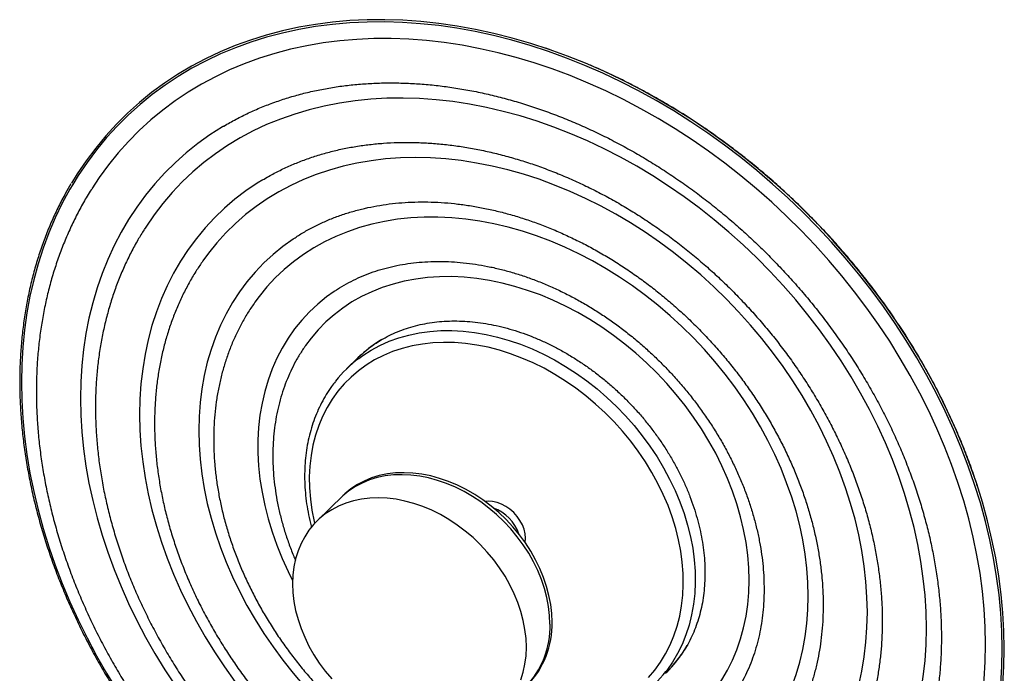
# Paper-space layout '_Trimétrica' of a CAD drawing. Header units: millimetres. Extents: x -506 to -59, y -757 to -307.
# Tile 2 of 2: x -506 to -59, y -604 to -307. Entities that reach past the tile are written whole.
import ezdxf

# ---------------------------------------------------------------- set-up
doc = ezdxf.new("R2010")
doc.units = ezdxf.units.MM

psp = doc.layouts.new('_Trimétrica')

# ---------------------------------------------------------------- linework, layer by layer
at = {"color": 7, "linetype": 'Continuous', "lineweight": 25}
for p, q in [((-264.79, -321.14), (-267.24, -320.28)), ((-352.55, -460.8), (-357.69, -465.82)), ((-359.38, -523.36), (-371.05, -534.75))]:
    psp.add_line(p, q, dxfattribs=at)
at = {"color": 7, "linetype": 'Continuous', "lineweight": 25, "flags": 128}
for points in [[(-59.09, -592.84), (-59.24, -584.7), (-59.71, -576.49), (-60.49, -568.21), (-61.58, -559.89), (-62.98, -551.53), (-64.69, -543.14), (-66.7, -534.74), (-69.01, -526.33), (-71.62, -517.93), (-74.53, -509.55), (-77.72, -501.2), (-81.21, -492.89), (-84.97, -484.64), (-89.01, -476.46), (-93.32, -468.35), (-97.9, -460.33), (-102.73, -452.42), (-107.82, -444.61), (-113.15, -436.93), (-118.71, -429.38), (-124.51, -421.97), (-130.53, -414.72), (-136.76, -407.63), (-143.19, -400.72), (-149.82, -393.99), (-156.63, -387.45), (-163.62, -381.12), (-170.77, -375), (-178.08, -369.09), (-185.54, -363.42), (-193.13, -357.98), (-200.85, -352.78), (-208.68, -347.84), (-216.62, -343.15), (-224.64, -338.73), (-232.75, -334.58), (-240.93, -330.7), (-249.17, -327.1), (-257.45, -323.8), (-265.77, -320.78), (-274.11, -318.06), (-282.46, -315.64), (-290.81, -313.52), (-299.15, -311.71), (-307.47, -310.2), (-315.75, -309.01), (-323.99, -308.13), (-332.16, -307.56), (-340.27, -307.3), (-348.3, -307.36), (-356.23, -307.74), (-364.06, -308.42), (-371.78, -309.43), (-379.38, -310.74), (-386.83, -312.36), (-394.14, -314.29), (-401.3, -316.52), (-408.29, -319.06), (-415.1, -321.89), (-421.73, -325.02), (-428.16, -328.44), (-434.39, -332.14), (-440.41, -336.12), (-446.2, -340.38), (-451.77, -344.9), (-457.1, -349.69), (-462.18, -354.73), (-467.02, -360.02), (-471.59, -365.55), (-475.9, -371.31), (-479.94, -377.3), (-482.55, -381.53)], [(-60.08, -592.87), (-60.24, -584.76), (-60.71, -576.58), (-61.48, -568.33), (-62.57, -560.04), (-63.96, -551.7), (-65.67, -543.34), (-67.67, -534.97), (-69.97, -526.59), (-72.58, -518.21), (-75.47, -509.86), (-78.66, -501.54), (-82.13, -493.26), (-85.88, -485.04), (-89.91, -476.88), (-94.21, -468.81), (-98.77, -460.82), (-103.58, -452.93), (-108.65, -445.15), (-113.96, -437.49), (-119.51, -429.97), (-125.29, -422.58), (-131.28, -415.36), (-137.49, -408.29), (-143.9, -401.4), (-150.51, -394.7), (-157.3, -388.18), (-164.26, -381.87), (-171.39, -375.77), (-178.68, -369.88), (-186.11, -364.23), (-193.68, -358.8), (-201.37, -353.63), (-209.18, -348.7), (-217.09, -344.03), (-225.09, -339.62), (-233.17, -335.48), (-241.32, -331.62), (-249.52, -328.03), (-257.78, -324.74), (-266.07, -321.73), (-274.38, -319.02), (-282.7, -316.61), (-291.03, -314.5), (-299.34, -312.69), (-307.63, -311.19), (-315.88, -310), (-324.09, -309.12), (-332.24, -308.55), (-340.32, -308.3), (-348.32, -308.36), (-356.23, -308.73), (-364.04, -309.42), (-371.73, -310.41), (-379.29, -311.72), (-386.73, -313.34), (-394.01, -315.26), (-401.14, -317.49), (-408.11, -320.02), (-414.9, -322.84), (-421.5, -325.96), (-427.92, -329.36), (-434.12, -333.05), (-440.12, -337.02), (-445.9, -341.26), (-451.44, -345.77), (-456.75, -350.54), (-461.82, -355.56), (-466.64, -360.84), (-471.2, -366.35), (-475.5, -372.09), (-479.53, -378.06), (-481.99, -382.05)], [(-67.6, -590.83), (-67.76, -582.85), (-68.22, -574.8), (-69, -566.68), (-70.09, -558.52), (-71.49, -550.32), (-73.19, -542.09), (-75.2, -533.85), (-77.51, -525.6), (-80.11, -517.37), (-83.01, -509.16), (-86.2, -500.98), (-89.67, -492.85), (-93.42, -484.77), (-97.45, -476.76), (-101.75, -468.84), (-106.31, -461), (-111.12, -453.27), (-116.18, -445.66), (-121.49, -438.17), (-127.03, -430.81), (-132.79, -423.61), (-138.77, -416.56), (-144.96, -409.68), (-151.35, -402.97), (-157.93, -396.46), (-164.69, -390.14), (-171.63, -384.03), (-178.72, -378.13), (-185.96, -372.46), (-193.35, -367.02), (-200.86, -361.82), (-208.49, -356.86), (-216.23, -352.16), (-224.07, -347.72), (-231.99, -343.55), (-239.99, -339.65), (-248.04, -336.04), (-256.15, -332.7), (-264.3, -329.66), (-272.47, -326.91), (-280.66, -324.46), (-288.85, -322.31), (-297.03, -320.46), (-305.19, -318.92), (-313.32, -317.7), (-321.4, -316.78), (-329.43, -316.17), (-337.39, -315.88), (-345.27, -315.9), (-353.06, -316.24), (-360.74, -316.89), (-368.32, -317.85), (-375.77, -319.12), (-383.08, -320.7), (-390.25, -322.59), (-397.27, -324.79), (-404.12, -327.28), (-410.79, -330.07), (-417.27, -333.16), (-423.57, -336.53), (-429.65, -340.19), (-435.53, -344.12), (-441.18, -348.33), (-446.6, -352.81), (-451.79, -357.54), (-456.72, -362.53), (-461.41, -367.77), (-465.84, -373.24), (-470, -378.95), (-473.33, -383.99)], [(-94.44, -583.53), (-94.59, -576.05), (-95.06, -568.49), (-95.85, -560.87), (-96.94, -553.21), (-98.34, -545.51), (-100.05, -537.79), (-102.06, -530.06), (-104.38, -522.33), (-106.99, -514.62), (-109.89, -506.94), (-113.08, -499.3), (-116.55, -491.71), (-120.3, -484.2), (-124.32, -476.76), (-128.61, -469.42), (-133.15, -462.18), (-137.94, -455.06), (-142.97, -448.07), (-148.23, -441.22), (-153.71, -434.51), (-159.42, -427.98), (-165.32, -421.61), (-171.42, -415.43), (-177.71, -409.45), (-184.17, -403.67), (-190.8, -398.1), (-197.57, -392.76), (-204.49, -387.65), (-211.55, -382.78), (-218.71, -378.16), (-225.99, -373.79), (-233.36, -369.69), (-240.81, -365.86), (-248.33, -362.31), (-255.91, -359.04), (-263.53, -356.06), (-271.19, -353.37), (-278.86, -350.98), (-286.54, -348.9), (-294.22, -347.11), (-301.87, -345.64), (-309.5, -344.48), (-317.08, -343.63), (-324.6, -343.09), (-332.05, -342.87), (-339.42, -342.96), (-346.69, -343.37), (-353.86, -344.1), (-360.91, -345.14), (-367.83, -346.48), (-374.61, -348.14), (-381.24, -350.11), (-387.7, -352.38), (-393.98, -354.94), (-400.09, -357.81), (-405.99, -360.96), (-411.69, -364.4), (-417.18, -368.12), (-422.44, -372.11), (-427.47, -376.37), (-432.26, -380.89), (-436.8, -385.66), (-441.08, -390.67), (-445.1, -395.93), (-448.85, -401.4), (-449.53, -402.46)], [(-413.6, -355.68), (-414.09, -355.98), (-419.76, -359.62), (-425.21, -363.52), (-430.44, -367.7), (-435.43, -372.13), (-440.18, -376.82), (-444.68, -381.75), (-448.92, -386.92), (-452.9, -392.33), (-456.62, -397.95), (-460.05, -403.79), (-463.21, -409.82), (-466.08, -416.06), (-468.66, -422.47), (-470.95, -429.06), (-472.94, -435.82), (-474.63, -442.72), (-476.02, -449.77), (-477.1, -456.95), (-477.87, -464.25), (-478.33, -471.66), (-478.49, -479.16), (-478.33, -486.74), (-477.87, -494.4), (-477.1, -502.12), (-476.02, -509.89), (-474.63, -517.69), (-472.94, -525.51), (-470.95, -533.35), (-468.66, -541.18), (-466.08, -549), (-463.21, -556.8), (-460.05, -564.55), (-456.62, -572.25), (-452.9, -579.9), (-448.92, -587.46), (-444.68, -594.94), (-440.18, -602.32), (-435.43, -609.59)], [(-121.27, -576.24), (-121.43, -569.33), (-121.9, -562.34), (-122.67, -555.3), (-123.76, -548.21), (-125.15, -541.09), (-126.85, -533.95), (-128.85, -526.82), (-131.14, -519.69), (-133.73, -512.58), (-136.61, -505.52), (-139.76, -498.51), (-143.2, -491.56), (-146.9, -484.69), (-150.86, -477.91), (-155.08, -471.24), (-159.55, -464.69), (-164.25, -458.26), (-169.18, -451.98), (-174.33, -445.86), (-179.69, -439.9), (-185.25, -434.12), (-191, -428.53), (-196.92, -423.14), (-203.01, -417.96), (-209.26, -413), (-215.64, -408.27), (-222.16, -403.79), (-228.79, -399.55), (-235.52, -395.56), (-242.35, -391.84), (-249.26, -388.4), (-256.22, -385.23), (-263.25, -382.34), (-270.3, -379.74), (-277.38, -377.44), (-284.48, -375.44), (-291.57, -373.74), (-298.64, -372.34), (-305.68, -371.26), (-312.67, -370.49), (-319.61, -370.02), (-326.48, -369.88), (-333.26, -370.04), (-339.95, -370.52), (-346.52, -371.31), (-352.97, -372.41), (-359.29, -373.82), (-365.46, -375.54), (-371.47, -377.56), (-377.3, -379.88), (-382.96, -382.49), (-388.42, -385.39), (-393.68, -388.58), (-398.72, -392.04), (-403.54, -395.78), (-408.12, -399.78), (-412.47, -404.03), (-416.56, -408.53), (-420.39, -413.27), (-422.93, -416.74)], [(-395.66, -379.91), (-398.25, -381.5), (-403.45, -385.02), (-408.42, -388.81), (-413.16, -392.87), (-417.66, -397.18), (-421.9, -401.74), (-425.89, -406.55), (-429.62, -411.59), (-433.07, -416.85), (-436.25, -422.33), (-439.14, -428.01), (-441.74, -433.88), (-444.04, -439.93), (-446.05, -446.16), (-447.76, -452.55), (-449.16, -459.08), (-450.25, -465.75), (-451.03, -472.54), (-451.5, -479.45), (-451.65, -486.45), (-451.5, -493.54), (-451.03, -500.7), (-450.25, -507.91), (-449.16, -515.18), (-447.76, -522.47), (-446.05, -529.79), (-444.04, -537.1), (-441.74, -544.41), (-439.14, -551.7), (-436.25, -558.95), (-433.07, -566.15), (-429.62, -573.29), (-425.89, -580.35), (-421.9, -587.33), (-417.66, -594.2), (-413.16, -600.96), (-408.42, -607.59)], [(-148.11, -568.95), (-148.26, -562.65), (-148.73, -556.29), (-149.5, -549.86), (-150.58, -543.4), (-151.96, -536.92), (-153.64, -530.42), (-155.62, -523.93), (-157.9, -517.45), (-160.45, -511.01), (-163.3, -504.62), (-166.41, -498.3), (-169.79, -492.05), (-173.44, -485.9), (-177.33, -479.85), (-181.47, -473.92), (-185.83, -468.13), (-190.43, -462.48), (-195.23, -457), (-200.23, -451.69), (-205.43, -446.56), (-210.8, -441.63), (-216.34, -436.91), (-222.03, -432.41), (-227.86, -428.14), (-233.82, -424.11), (-239.89, -420.33), (-246.05, -416.81), (-252.3, -413.55), (-258.63, -410.57), (-265, -407.86), (-271.42, -405.45), (-277.86, -403.32), (-284.32, -401.49), (-290.77, -399.96), (-297.2, -398.74), (-303.6, -397.82), (-309.95, -397.22), (-316.24, -396.92), (-322.45, -396.93), (-328.57, -397.26), (-334.58, -397.9), (-340.48, -398.85), (-346.24, -400.1), (-351.86, -401.66), (-357.31, -403.52), (-362.6, -405.67), (-367.7, -408.12), (-372.61, -410.85), (-377.3, -413.86), (-381.79, -417.15), (-386.04, -420.7), (-390.06, -424.51), (-393.82, -428.56), (-397.34, -432.85), (-399.33, -435.56)], [(-381.59, -406.57), (-382.01, -406.85), (-386.66, -410.21), (-391.09, -413.83), (-395.28, -417.71), (-399.22, -421.85), (-402.91, -426.22), (-406.33, -430.84), (-409.48, -435.67), (-412.35, -440.72), (-414.93, -445.97), (-417.23, -451.41), (-419.23, -457.02), (-420.93, -462.8), (-422.32, -468.74), (-423.41, -474.81), (-424.19, -481.02), (-424.66, -487.33), (-424.82, -493.74), (-424.66, -500.24), (-424.19, -506.81), (-423.41, -513.44), (-422.32, -520.1), (-420.93, -526.8), (-419.23, -533.5), (-417.23, -540.21), (-414.93, -546.89), (-412.35, -553.55), (-409.48, -560.16), (-406.33, -566.7), (-402.91, -573.17), (-399.22, -579.55), (-395.28, -585.83), (-391.09, -591.99), (-386.66, -598.02), (-382.01, -603.91), (-377.13, -609.63)], [(-174.94, -561.65), (-175.1, -556.01), (-175.56, -550.29), (-176.34, -544.52), (-177.42, -538.72), (-178.81, -532.9), (-180.49, -527.07), (-182.47, -521.27), (-184.74, -515.49), (-187.29, -509.76), (-190.11, -504.1), (-193.21, -498.52), (-196.56, -493.04), (-200.15, -487.67), (-203.99, -482.43), (-208.06, -477.33), (-212.33, -472.4), (-216.82, -467.63), (-221.49, -463.05), (-226.34, -458.67), (-231.35, -454.51), (-236.51, -450.57), (-241.8, -446.86), (-247.21, -443.4), (-252.72, -440.2), (-258.32, -437.26), (-263.99, -434.6), (-269.71, -432.22), (-275.48, -430.13), (-281.26, -428.33), (-287.04, -426.83), (-292.82, -425.64), (-298.56, -424.76), (-304.26, -424.18), (-309.89, -423.92), (-315.45, -423.97), (-320.92, -424.33), (-326.27, -425), (-331.5, -425.99), (-336.58, -427.28), (-341.52, -428.87), (-346.28, -430.76), (-350.86, -432.95), (-355.24, -435.42), (-359.41, -438.17), (-363.36, -441.19), (-367.08, -444.47), (-370.56, -448.01), (-373.78, -451.8), (-376.28, -455.14)], [(-363.39, -430.64), (-366.82, -433.11), (-370.8, -436.36), (-374.54, -439.88), (-378.03, -443.64), (-381.27, -447.64), (-384.24, -451.87), (-386.93, -456.31), (-389.35, -460.96), (-391.48, -465.81), (-393.31, -470.83), (-394.85, -476.02), (-396.08, -481.36), (-397.01, -486.84), (-397.63, -492.44), (-397.94, -498.15), (-397.94, -503.95), (-397.63, -509.83), (-397.01, -515.76), (-396.08, -521.75), (-394.85, -527.76), (-393.31, -533.78), (-391.48, -539.8), (-389.35, -545.8), (-386.93, -551.77), (-384.24, -557.68), (-382.18, -561.79)], [(-265.34, -581.63), (-265.49, -577.65), (-265.96, -573.61), (-266.73, -569.54), (-267.81, -565.44), (-269.19, -561.36), (-270.85, -557.32), (-272.79, -553.33), (-275, -549.42), (-277.46, -545.62), (-280.17, -541.94), (-283.1, -538.41), (-286.23, -535.05), (-289.56, -531.88), (-293.05, -528.92), (-296.7, -526.18), (-300.47, -523.68), (-304.34, -521.44), (-308.3, -519.47), (-312.32, -517.77), (-316.37, -516.37), (-320.44, -515.27), (-324.49, -514.47), (-328.51, -513.98), (-332.46, -513.8), (-336.34, -513.93), (-340.11, -514.38), (-343.75, -515.14), (-347.25, -516.2), (-350.57, -517.57), (-353.71, -519.22), (-356.64, -521.16), (-359.34, -523.36), (-360.31, -524.27)], [(-265.34, -581.63), (-265.49, -577.65), (-265.96, -573.61), (-266.73, -569.54), (-267.81, -565.44), (-269.19, -561.36), (-270.85, -557.32), (-272.79, -553.33), (-275, -549.42), (-277.46, -545.62), (-280.17, -541.94), (-283.1, -538.41), (-286.23, -535.05), (-289.56, -531.88), (-293.05, -528.92), (-296.7, -526.18), (-300.47, -523.68), (-304.34, -521.44), (-308.3, -519.47), (-312.32, -517.77), (-316.37, -516.37), (-320.44, -515.27), (-324.49, -514.47), (-328.51, -513.98), (-332.46, -513.8), (-336.34, -513.93), (-340.11, -514.38), (-343.75, -515.14), (-347.25, -516.2), (-350.57, -517.57), (-353.71, -519.22), (-356.64, -521.16), (-359.34, -523.36), (-360.31, -524.27)], [(-264.41, -580.72), (-264.56, -576.74), (-265.03, -572.7), (-265.8, -568.62), (-266.88, -564.53), (-268.25, -560.45), (-269.91, -556.4), (-271.86, -552.42), (-274.07, -548.51), (-276.53, -544.71), (-279.24, -541.03), (-282.16, -537.5), (-285.3, -534.14), (-288.63, -530.97), (-292.12, -528.01), (-295.76, -525.27), (-299.53, -522.77), (-303.41, -520.53), (-307.37, -518.56), (-311.38, -516.86), (-315.44, -515.46), (-319.5, -514.36), (-323.56, -513.56), (-327.57, -513.07), (-331.53, -512.89), (-335.41, -513.02), (-339.18, -513.47), (-342.82, -514.23), (-346.31, -515.29), (-349.64, -516.66), (-352.78, -518.31), (-355.7, -520.25), (-358.41, -522.45), (-359.38, -523.36)], [(-276.07, -592.11), (-276.23, -588.13), (-276.69, -584.09), (-277.47, -580.01), (-278.55, -575.92), (-279.92, -571.84), (-281.58, -567.79), (-283.52, -563.8), (-285.73, -559.9), (-288.2, -556.09), (-290.9, -552.42), (-293.83, -548.89), (-296.97, -545.53), (-300.29, -542.36), (-303.79, -539.4), (-307.43, -536.66), (-311.2, -534.16), (-315.08, -531.92), (-319.03, -529.94), (-323.05, -528.25), (-327.1, -526.85), (-331.17, -525.74), (-335.22, -524.94), (-339.24, -524.45), (-343.2, -524.28), (-347.07, -524.41), (-350.84, -524.86), (-354.49, -525.62), (-357.98, -526.68), (-361.31, -528.04), (-364.44, -529.7), (-367.37, -531.63), (-370.08, -533.84), (-372.54, -536.3), (-374.75, -539.01), (-376.69, -541.94), (-378.36, -545.09), (-379.73, -548.42), (-380.81, -551.93), (-381.58, -555.58), (-382.05, -559.37), (-382.2, -563.27), (-382.05, -567.25), (-381.58, -571.29), (-380.81, -575.36), (-379.73, -579.46), (-378.36, -583.54), (-376.69, -587.58), (-374.75, -591.57), (-372.54, -595.48), (-370.08, -599.28), (-367.37, -602.96), (-364.44, -606.49)], [(-276.44, -542.63), (-276.62, -540.62), (-277.11, -538.58), (-277.89, -536.55), (-278.96, -534.58), (-280.27, -532.73), (-281.8, -531.02), (-283.52, -529.5), (-285.39, -528.22), (-287.35, -527.19), (-289.37, -526.44), (-291.4, -525.99), (-293.39, -525.85), (-294.82, -525.95)], [(-276.58, -544.64), (-276.57, -544.56), (-276.44, -542.63)], [(-207.86, -627.85), (-203.99, -625.09), (-200.15, -621.94), (-196.56, -618.52), (-193.21, -614.86), (-190.11, -610.96), (-187.29, -606.84), (-184.74, -602.49), (-182.47, -597.95), (-180.49, -593.22), (-178.81, -588.31), (-177.42, -583.24), (-176.34, -578.03), (-175.56, -572.68), (-175.1, -567.22), (-174.94, -561.65)], [(-189.43, -651.76), (-185.83, -649.26), (-181.47, -645.84), (-177.33, -642.16), (-173.44, -638.23), (-169.79, -634.06), (-166.41, -629.65), (-163.3, -625.02), (-160.45, -620.17), (-157.9, -615.12), (-155.62, -609.88), (-153.64, -604.47), (-151.96, -598.89), (-150.58, -593.15), (-149.5, -587.28), (-148.73, -581.27), (-148.26, -575.16), (-148.11, -568.95)], [(-170.18, -675.13), (-169.18, -674.46), (-164.25, -670.86), (-159.55, -666.99), (-155.08, -662.86), (-150.86, -658.49), (-146.9, -653.86), (-143.2, -649.01), (-139.76, -643.92), (-136.61, -638.63), (-133.73, -633.13), (-131.14, -627.43), (-128.85, -621.55), (-126.85, -615.5), (-125.15, -609.28), (-123.76, -602.92), (-122.67, -596.42), (-121.9, -589.8), (-121.43, -583.07), (-121.27, -576.24)], [(-156.91, -702.31), (-153.71, -700.33), (-148.23, -696.62), (-142.97, -692.62), (-137.94, -688.36), (-133.15, -683.85), (-128.61, -679.08), (-124.32, -674.06), (-120.3, -668.81), (-116.55, -663.33), (-113.08, -657.64), (-109.89, -651.73), (-106.99, -645.63), (-104.38, -639.34), (-102.06, -632.87), (-100.05, -626.23), (-98.34, -619.44), (-96.94, -612.5), (-95.85, -605.43), (-95.06, -598.24), (-94.59, -590.93), (-94.44, -583.53)], [(-278.55, -606.96), (-277.47, -603.45), (-276.69, -599.79), (-276.23, -596), (-276.07, -592.11)], [(-138.91, -726.5), (-138.77, -726.41), (-132.79, -722.61), (-127.03, -718.54), (-121.49, -714.2), (-116.18, -709.59), (-111.12, -704.73), (-106.31, -699.61), (-101.75, -694.26), (-97.45, -688.67), (-93.42, -682.85), (-89.67, -676.81), (-86.2, -670.57), (-83.01, -664.12), (-80.11, -657.49), (-77.51, -650.67), (-75.2, -643.68), (-73.19, -636.53), (-71.49, -629.23), (-70.09, -621.78), (-69, -614.21), (-68.22, -606.52), (-67.76, -598.72), (-67.6, -590.83)], [(-137.42, -735.33), (-131.28, -731.68), (-125.29, -727.72), (-119.51, -723.47), (-113.96, -718.97), (-108.65, -714.2), (-103.58, -709.17), (-98.77, -703.9), (-94.21, -698.39), (-89.91, -692.65), (-85.88, -686.68), (-82.13, -680.49), (-78.66, -674.1), (-75.47, -667.51), (-72.58, -660.74), (-69.97, -653.78), (-67.67, -646.65), (-65.67, -639.37), (-63.96, -631.93), (-62.57, -624.35), (-61.48, -616.65), (-60.71, -608.83), (-60.24, -600.9), (-60.08, -592.87)], [(-124.26, -727.96), (-118.71, -723.88), (-113.15, -719.36), (-107.82, -714.57), (-102.73, -709.53), (-97.9, -704.24), (-93.32, -698.71), (-89.01, -692.95), (-84.97, -686.96), (-81.21, -680.75), (-77.72, -674.34), (-74.53, -667.73), (-71.62, -660.93), (-69.01, -653.95), (-66.7, -646.8), (-64.69, -639.49), (-62.98, -632.02), (-61.58, -624.42), (-60.49, -616.69), (-59.71, -608.84), (-59.24, -600.89), (-59.09, -592.84)]]:
    psp.add_lwpolyline(points, dxfattribs=at)
at = {"color": 8, "linetype": 'Continuous', "lineweight": 25, "flags": 128}
for points in [[(-481.99, -382.05), (-483.28, -384.24), (-486.75, -390.63), (-489.93, -397.22), (-492.83, -404), (-495.43, -410.96), (-497.74, -418.08), (-499.74, -425.37), (-501.44, -432.81), (-502.84, -440.38), (-503.92, -448.09), (-504.7, -455.91), (-505.17, -463.84), (-505.32, -471.86), (-505.17, -479.97), (-504.7, -488.16), (-503.92, -496.4), (-502.84, -504.7), (-501.44, -513.03), (-499.74, -521.39), (-497.74, -529.77), (-495.43, -538.15), (-492.83, -546.52), (-489.93, -554.87), (-486.75, -563.19), (-483.28, -571.47), (-479.53, -579.69), (-475.5, -587.85), (-471.2, -595.93), (-466.64, -603.92), (-461.82, -611.81)], [(-352.14, -461.05), (-350.36, -459.76), (-346.54, -457.31), (-342.52, -455.15), (-338.31, -453.27), (-333.92, -451.69), (-329.36, -450.41), (-324.66, -449.44), (-319.84, -448.77), (-314.89, -448.42), (-309.86, -448.38), (-304.75, -448.65), (-299.57, -449.23), (-294.36, -450.12), (-289.12, -451.32), (-283.88, -452.82), (-278.66, -454.62), (-273.46, -456.71), (-268.32, -459.08), (-263.24, -461.73), (-258.25, -464.64), (-253.37, -467.81), (-248.6, -471.22), (-243.97, -474.87), (-239.5, -478.73), (-235.2, -482.8), (-231.08, -487.06), (-227.16, -491.5), (-223.46, -496.1), (-219.98, -500.85), (-216.74, -505.72), (-213.75, -510.71), (-211.01, -515.79), (-208.55, -520.94), (-206.37, -526.15), (-204.47, -531.4), (-202.87, -536.68), (-201.57, -541.95), (-200.56, -547.21), (-199.87, -552.43), (-199.48, -557.61)], [(-204.88, -558.62), (-205.26, -553.56), (-205.95, -548.44), (-206.95, -543.3), (-208.24, -538.14), (-209.84, -532.98), (-211.72, -527.84), (-213.89, -522.75), (-216.34, -517.72), (-219.06, -512.76), (-222.03, -507.9), (-225.25, -503.16), (-228.7, -498.55), (-232.38, -494.08), (-236.26, -489.78), (-240.35, -485.66), (-244.61, -481.74), (-249.03, -478.02), (-253.61, -474.53), (-258.31, -471.28), (-263.13, -468.27), (-268.05, -465.52), (-273.05, -463.04), (-278.1, -460.84), (-283.2, -458.92), (-288.33, -457.3), (-293.45, -455.97), (-298.57, -454.95), (-303.65, -454.24), (-308.68, -453.84), (-313.64, -453.74), (-318.52, -453.96), (-323.29, -454.5), (-327.94, -455.34), (-332.44, -456.48), (-336.79, -457.93), (-340.97, -459.68), (-344.97, -461.71), (-348.76, -464.03), (-352.33, -466.62), (-355.68, -469.48), (-358.79, -472.59), (-361.64, -475.94), (-364.23, -479.53), (-366.55, -483.33), (-368.59, -487.34), (-370.34, -491.53), (-371.8, -495.9), (-372.96, -500.43), (-373.81, -505.1), (-374.36, -509.89), (-374.6, -514.79), (-374.53, -519.78), (-374.14, -524.84), (-373.45, -529.96), (-372.46, -535.1), (-372.26, -535.99)], [(-220.62, -605.81), (-217.77, -602.46), (-215.18, -598.87), (-212.86, -595.07), (-210.82, -591.06), (-209.06, -586.87), (-207.61, -582.5), (-206.45, -577.97), (-205.6, -573.3), (-205.05, -568.51), (-204.81, -563.61), (-204.88, -558.62)], [(-199.48, -557.61), (-199.41, -562.71), (-199.64, -567.72), (-200.18, -572.62), (-201.04, -577.4), (-202.19, -582.04), (-203.65, -586.53), (-205.4, -590.84), (-207.45, -594.96), (-209.77, -598.88), (-212.37, -602.59), (-212.82, -603.16)]]:
    psp.add_lwpolyline(points, dxfattribs=at)
at = {"color": 7, "linetype": 'Continuous', "lineweight": 25}
for centre, radius, start, end in [((-312.05, -502.34), 58.01, 120.7192, 134.2819), ((-312.15, -502.22), 57.86, 124.1034, 134.2879), ((-317.46, -507.03), 57.6, 127.0276, 141.6867), ((-297.48, -546.78), 18.98, 18.6978, 69.9123), ((-303.55, -581.85), 39.17, 315.6219, 1.6438), ((-304.49, -582.76), 39.17, 315.6219, 1.6438), ((-253.64, -562.22), 58.34, 314.3598, 330.0363), ((-253.28, -562.53), 57.86, 314.3215, 325.1126), ((-258.23, -567.72), 57.61, 306.6664, 322.0223)]:
    psp.add_arc(centre, radius, start, end, dxfattribs=at)
for points, knots in [([(-70.93, -520.1), (-71.2, -519.23), (-72.29, -515.71), (-74.47, -509.54), (-77.48, -501.61), (-80.77, -493.71), (-84.31, -485.86), (-88.1, -478.08), (-92.13, -470.36), (-96.4, -462.72), (-100.9, -455.17), (-105.63, -447.72), (-110.59, -440.38), (-115.76, -433.15), (-121.14, -426.05), (-126.72, -419.09), (-132.5, -412.26), (-138.47, -405.59), (-144.62, -399.07), (-150.94, -392.73), (-157.43, -386.56), (-164.07, -380.57), (-170.87, -374.77), (-177.81, -369.18), (-184.88, -363.78), (-192.07, -358.6), (-199.38, -353.63), (-206.79, -348.89), (-214.3, -344.38), (-221.9, -340.11), (-229.58, -336.07), (-237.33, -332.3), (-243.35, -329.53), (-246.8, -328.1), (-247.64, -327.75)], [0, 0, 0, 0, 0.010544, 0.043175, 0.075807, 0.10844, 0.141074, 0.173709, 0.206343, 0.238977, 0.271611, 0.304245, 0.336879, 0.369512, 0.402144, 0.434777, 0.467409, 0.500042, 0.532674, 0.565307, 0.59794, 0.630574, 0.663208, 0.695842, 0.728478, 0.761114, 0.793751, 0.826389, 0.859028, 0.891668, 0.924309, 0.956951, 0.989593, 1, 1, 1, 1]), ([(-413.78, -355.81), (-413.65, -355.73), (-411.75, -354.53), (-407.9, -352.45), (-402.24, -349.59), (-396.38, -347.02), (-390.36, -344.7), (-384.2, -342.66), (-377.89, -340.88), (-371.44, -339.37), (-364.87, -338.13), (-358.19, -337.17), (-351.4, -336.48), (-344.51, -336.07), (-337.53, -335.93), (-330.48, -336.07), (-323.35, -336.49), (-316.17, -337.18), (-308.94, -338.14), (-301.67, -339.38), (-294.37, -340.89), (-287.05, -342.67), (-279.72, -344.72), (-272.4, -347.04), (-265.08, -349.61), (-257.79, -352.45), (-250.53, -355.54), (-243.32, -358.88), (-236.16, -362.47), (-229.07, -366.29), (-222.04, -370.36), (-215.11, -374.65), (-208.27, -379.17), (-201.53, -383.91), (-194.91, -388.85), (-188.41, -394), (-182.04, -399.35), (-175.82, -404.89), (-169.75, -410.61), (-163.84, -416.5), (-158.1, -422.56), (-152.53, -428.77), (-147.15, -435.13), (-141.96, -441.62), (-136.98, -448.25), (-132.2, -454.99), (-127.63, -461.84), (-123.29, -468.79), (-119.17, -475.83), (-115.29, -482.95), (-111.64, -490.13), (-108.23, -497.38), (-105.08, -504.67), (-102.17, -511.99), (-99.52, -519.35), (-97.13, -526.71), (-95, -534.09), (-93.14, -541.45), (-91.54, -548.8), (-90.21, -556.13), (-89.16, -563.42), (-88.37, -570.66), (-87.86, -577.84), (-87.67, -583.48), (-87.65, -586.72), (-87.65, -587.6)], [0, 0, 0, 0, 0.001219, 0.017766, 0.034294, 0.050799, 0.067282, 0.08374, 0.100174, 0.116583, 0.13297, 0.149336, 0.165681, 0.182008, 0.198319, 0.214615, 0.230898, 0.247171, 0.263434, 0.279689, 0.295938, 0.312182, 0.328422, 0.344659, 0.360893, 0.377126, 0.393357, 0.409588, 0.425819, 0.44205, 0.45828, 0.474511, 0.490743, 0.506975, 0.523208, 0.53944, 0.555674, 0.571907, 0.588141, 0.604375, 0.620608, 0.636841, 0.653074, 0.669306, 0.685537, 0.701767, 0.717996, 0.734224, 0.750451, 0.766677, 0.782901, 0.799125, 0.815348, 0.83157, 0.847792, 0.864014, 0.880237, 0.89646, 0.912685, 0.928913, 0.945145, 0.961382, 0.977624, 0.993874, 1, 1, 1, 1]), ([(-395.83, -380.05), (-394.92, -379.5), (-392.35, -377.94), (-387.92, -375.65), (-382.56, -373.17), (-377.03, -370.96), (-371.34, -369.01), (-365.51, -367.33), (-359.55, -365.91), (-353.46, -364.78), (-347.26, -363.91), (-340.95, -363.32), (-334.55, -363), (-328.05, -362.96), (-321.49, -363.19), (-314.86, -363.7), (-308.17, -364.48), (-301.44, -365.54), (-294.68, -366.87), (-287.89, -368.47), (-281.1, -370.33), (-274.3, -372.46), (-267.52, -374.86), (-260.75, -377.51), (-254.02, -380.41), (-247.34, -383.56), (-240.71, -386.96), (-234.15, -390.6), (-227.66, -394.47), (-221.27, -398.57), (-214.98, -402.89), (-208.79, -407.42), (-202.73, -412.15), (-196.79, -417.09), (-191, -422.22), (-185.36, -427.52), (-179.88, -433), (-174.56, -438.64), (-169.43, -444.44), (-164.48, -450.38), (-159.73, -456.45), (-155.18, -462.65), (-150.84, -468.96), (-146.72, -475.38), (-142.82, -481.88), (-139.15, -488.47), (-135.72, -495.13), (-132.53, -501.84), (-129.58, -508.61), (-126.89, -515.41), (-124.45, -522.23), (-122.27, -529.06), (-120.36, -535.9), (-118.71, -542.73), (-117.32, -549.54), (-116.21, -556.31), (-115.36, -563.05), (-114.79, -569.72), (-114.52, -575.48), (-114.49, -578.98), (-114.48, -580.31)], [0, 0, 0, 0, 0.009778, 0.027606, 0.045407, 0.063175, 0.080911, 0.098614, 0.116284, 0.133923, 0.151532, 0.169115, 0.186674, 0.204211, 0.221729, 0.239231, 0.25672, 0.274197, 0.291665, 0.309126, 0.326581, 0.344031, 0.361478, 0.378924, 0.396367, 0.41381, 0.431253, 0.448695, 0.466138, 0.483582, 0.501025, 0.51847, 0.535915, 0.553361, 0.570807, 0.588253, 0.605699, 0.623145, 0.640591, 0.658035, 0.675479, 0.692921, 0.710362, 0.727802, 0.74524, 0.762676, 0.780111, 0.797545, 0.814977, 0.832409, 0.84984, 0.867271, 0.884703, 0.902136, 0.919572, 0.937012, 0.954457, 0.971909, 0.989371, 1, 1, 1, 1]), ([(-482.82, -381.8), (-483.64, -383.18), (-485.63, -386.54), (-488.49, -392.08), (-491.44, -398.38), (-494.13, -404.86), (-496.55, -411.5), (-498.71, -418.29), (-500.59, -425.22), (-502.2, -432.28), (-503.54, -439.47), (-504.6, -446.78), (-505.38, -454.19), (-505.89, -461.7), (-506.11, -469.3), (-506.06, -476.98), (-505.72, -484.73), (-505.11, -492.53), (-504.22, -500.39), (-503.05, -508.28), (-501.6, -516.21), (-499.88, -524.16), (-497.89, -532.11), (-495.63, -540.07), (-493.11, -548.01), (-490.32, -555.94), (-487.27, -563.84), (-483.96, -571.69), (-480.41, -579.5), (-476.6, -587.25), (-472.55, -594.93), (-468.27, -602.53), (-463.75, -610.04), (-459.01, -617.46), (-454.05, -624.77), (-448.87, -631.96), (-443.48, -639.03), (-437.89, -645.97), (-432.11, -652.76), (-426.14, -659.4), (-420, -665.89), (-413.68, -672.2), (-407.19, -678.35), (-400.55, -684.31), (-393.77, -690.07), (-386.84, -695.65), (-379.78, -701.01), (-372.61, -706.17), (-365.32, -711.11), (-357.92, -715.82), (-350.43, -720.31), (-342.86, -724.56), (-335.21, -728.57), (-327.5, -732.33), (-319.73, -735.85), (-311.91, -739.11), (-304.05, -742.11), (-296.17, -744.85), (-288.28, -747.32), (-280.37, -749.52), (-272.47, -751.46), (-264.58, -753.11), (-256.71, -754.5), (-248.87, -755.6), (-241.08, -756.42), (-233.34, -756.97), (-225.66, -757.23), (-218.05, -757.21), (-210.52, -756.91), (-203.09, -756.33), (-195.75, -755.47), (-188.52, -754.33), (-181.4, -752.91), (-174.42, -751.21), (-167.57, -749.24), (-160.86, -747), (-154.31, -744.49), (-147.91, -741.72), (-141.7, -738.67), (-137.23, -736.3), (-134.9, -734.88), (-134.51, -734.64)], [0, 0, 0, 0, 0.008993, 0.021823, 0.034654, 0.047485, 0.060317, 0.073149, 0.085982, 0.098816, 0.11165, 0.124485, 0.13732, 0.150156, 0.162993, 0.17583, 0.188667, 0.201504, 0.214342, 0.22718, 0.240018, 0.252857, 0.265695, 0.278534, 0.291373, 0.304212, 0.317051, 0.329889, 0.342728, 0.355567, 0.368406, 0.381245, 0.394084, 0.406923, 0.419762, 0.432601, 0.44544, 0.458279, 0.471117, 0.483956, 0.496795, 0.509634, 0.522473, 0.535312, 0.548151, 0.56099, 0.573829, 0.586668, 0.599507, 0.612346, 0.625185, 0.638024, 0.650863, 0.663702, 0.676541, 0.689381, 0.70222, 0.715059, 0.727898, 0.740737, 0.753576, 0.766415, 0.779254, 0.792093, 0.804931, 0.817769, 0.830607, 0.843445, 0.856282, 0.869119, 0.881956, 0.894792, 0.907627, 0.920462, 0.933296, 0.94613, 0.958962, 0.971795, 0.984626, 0.997457, 1, 1, 1, 1]), ([(-473.45, -384.18), (-473.51, -384.27), (-474.83, -386.25), (-477.17, -390.3), (-480.45, -396.35), (-483.44, -402.59), (-486.19, -409), (-488.66, -415.57), (-490.87, -422.29), (-492.8, -429.16), (-494.46, -436.16), (-495.84, -443.28), (-496.94, -450.53), (-497.76, -457.88), (-498.3, -465.33), (-498.56, -472.87), (-498.53, -480.48), (-498.22, -488.16), (-497.63, -495.9), (-496.75, -503.68), (-495.59, -511.5), (-494.15, -519.35), (-492.44, -527.21), (-490.45, -535.08), (-488.19, -542.94), (-485.66, -550.79), (-482.86, -558.61), (-479.8, -566.4), (-476.48, -574.14), (-472.92, -581.82), (-469.1, -589.44), (-465.04, -596.98), (-460.74, -604.43), (-456.21, -611.79), (-451.45, -619.05), (-446.48, -626.19), (-441.29, -633.21), (-435.89, -640.1), (-430.29, -646.84), (-424.5, -653.44), (-418.53, -659.88), (-412.38, -666.15), (-406.06, -672.24), (-399.58, -678.16), (-392.94, -683.88), (-386.16, -689.41), (-379.25, -694.73), (-372.21, -699.85), (-365.05, -704.74), (-357.78, -709.41), (-350.41, -713.85), (-342.95, -718.05), (-335.41, -722.01), (-327.8, -725.72), (-320.13, -729.18), (-312.41, -732.38), (-304.65, -735.32), (-296.85, -738), (-289.04, -740.4), (-281.21, -742.53), (-273.38, -744.39), (-265.57, -745.97), (-257.77, -747.27), (-250, -748.28), (-242.27, -749.01), (-234.6, -749.45), (-226.98, -749.61), (-219.44, -749.48), (-211.98, -749.07), (-204.61, -748.36), (-197.34, -747.38), (-190.19, -746.11), (-183.15, -744.56), (-176.25, -742.73), (-169.49, -740.62), (-162.88, -738.24), (-156.42, -735.59), (-150.14, -732.67), (-144.35, -729.69), (-140.75, -727.56), (-139.11, -726.6)], [0, 0, 0, 0, 0.000601, 0.013443, 0.026294, 0.039156, 0.052031, 0.064918, 0.077819, 0.090734, 0.103662, 0.116605, 0.12956, 0.142527, 0.155507, 0.168497, 0.181497, 0.194505, 0.207522, 0.220545, 0.233574, 0.246608, 0.259646, 0.272688, 0.285732, 0.298779, 0.311827, 0.324876, 0.337926, 0.350977, 0.364028, 0.377079, 0.39013, 0.403181, 0.416231, 0.429281, 0.442332, 0.455381, 0.468431, 0.481481, 0.494531, 0.507581, 0.520631, 0.533682, 0.546732, 0.559784, 0.572836, 0.585888, 0.598942, 0.611996, 0.625051, 0.638106, 0.651163, 0.664219, 0.677277, 0.690334, 0.703392, 0.716449, 0.729505, 0.74256, 0.755613, 0.768664, 0.781711, 0.794755, 0.807793, 0.820826, 0.833853, 0.846871, 0.85988, 0.87288, 0.885868, 0.898845, 0.911808, 0.924759, 0.937695, 0.950616, 0.963524, 0.976417, 0.989296, 1, 1, 1, 1]), ([(-381.57, -406.61), (-380.9, -406.15), (-378.78, -404.7), (-374.98, -402.51), (-370.22, -400.05), (-365.27, -397.86), (-360.16, -395.93), (-354.9, -394.27), (-349.51, -392.87), (-343.98, -391.75), (-338.34, -390.89), (-332.59, -390.31), (-326.74, -390.01), (-320.8, -389.97), (-314.79, -390.22), (-308.72, -390.73), (-302.59, -391.52), (-296.42, -392.58), (-290.22, -393.91), (-284, -395.51), (-277.78, -397.38), (-271.57, -399.5), (-265.37, -401.89), (-259.2, -404.53), (-253.08, -407.41), (-247.01, -410.54), (-241.01, -413.91), (-235.09, -417.51), (-229.26, -421.34), (-223.53, -425.38), (-217.92, -429.63), (-212.43, -434.09), (-207.08, -438.73), (-201.87, -443.56), (-196.83, -448.56), (-191.95, -453.73), (-187.25, -459.05), (-182.74, -464.51), (-178.42, -470.1), (-174.31, -475.82), (-170.4, -481.64), (-166.72, -487.56), (-163.27, -493.57), (-160.05, -499.64), (-157.07, -505.78), (-154.33, -511.97), (-151.84, -518.19), (-149.61, -524.44), (-147.64, -530.7), (-145.93, -536.95), (-144.48, -543.2), (-143.3, -549.41), (-142.39, -555.59), (-141.75, -561.72), (-141.38, -567.54), (-141.34, -571.28), (-141.32, -573.02)], [0, 0, 0, 0, 0.008817, 0.028021, 0.047189, 0.066316, 0.085397, 0.104431, 0.123418, 0.14236, 0.161259, 0.18012, 0.198947, 0.217743, 0.236513, 0.255261, 0.273991, 0.292706, 0.311409, 0.330102, 0.348789, 0.367471, 0.38615, 0.404826, 0.423501, 0.442176, 0.460851, 0.479526, 0.498202, 0.516879, 0.535556, 0.554234, 0.572913, 0.591592, 0.610271, 0.62895, 0.647628, 0.666305, 0.68498, 0.703654, 0.722326, 0.740995, 0.759663, 0.778328, 0.796991, 0.815652, 0.834312, 0.852971, 0.87163, 0.890289, 0.908951, 0.927617, 0.946289, 0.964969, 0.98366, 1, 1, 1, 1]), ([(-449.64, -402.66), (-450.58, -404.18), (-452.65, -407.5), (-455.55, -412.86), (-458.38, -418.7), (-460.95, -424.71), (-463.25, -430.87), (-465.28, -437.19), (-467.04, -443.66), (-468.53, -450.25), (-469.73, -456.97), (-470.66, -463.8), (-471.3, -470.73), (-471.66, -477.76), (-471.74, -484.87), (-471.53, -492.05), (-471.04, -499.28), (-470.26, -506.57), (-469.21, -513.89), (-467.87, -521.24), (-466.26, -528.61), (-464.37, -535.98), (-462.2, -543.34), (-459.77, -550.68), (-457.08, -558), (-454.12, -565.27), (-450.91, -572.49), (-447.44, -579.65), (-443.73, -586.74), (-439.78, -593.75), (-435.6, -600.66), (-431.19, -607.47), (-426.55, -614.17), (-421.7, -620.75), (-416.65, -627.19), (-411.4, -633.49), (-405.95, -639.64), (-400.32, -645.63), (-394.51, -651.45), (-388.54, -657.09), (-382.41, -662.55), (-376.13, -667.81), (-369.71, -672.87), (-363.16, -677.72), (-356.49, -682.36), (-349.7, -686.77), (-342.82, -690.96), (-335.84, -694.9), (-328.78, -698.61), (-321.65, -702.06), (-314.46, -705.27), (-307.22, -708.21), (-299.94, -710.89), (-292.63, -713.3), (-285.3, -715.45), (-277.97, -717.31), (-270.64, -718.9), (-263.32, -720.21), (-256.03, -721.24), (-248.78, -721.98), (-241.58, -722.43), (-234.44, -722.6), (-227.36, -722.48), (-220.37, -722.07), (-213.48, -721.38), (-206.68, -720.4), (-200, -719.13), (-193.45, -717.59), (-187.02, -715.77), (-180.75, -713.67), (-174.62, -711.29), (-168.66, -708.66), (-162.89, -705.74), (-159.04, -703.65), (-157.17, -702.47), (-157.11, -702.43)], [0, 0, 0, 0, 0.01143, 0.025152, 0.038888, 0.052639, 0.066407, 0.080192, 0.093996, 0.107816, 0.121655, 0.13551, 0.149381, 0.163266, 0.177165, 0.191075, 0.204997, 0.218927, 0.232866, 0.246811, 0.260762, 0.274717, 0.288676, 0.302638, 0.316602, 0.330567, 0.344534, 0.3585, 0.372468, 0.386435, 0.400402, 0.414368, 0.428335, 0.442301, 0.456267, 0.470233, 0.484199, 0.498165, 0.512131, 0.526098, 0.540065, 0.554033, 0.568001, 0.58197, 0.59594, 0.609912, 0.623884, 0.637857, 0.651831, 0.665806, 0.679781, 0.693757, 0.707732, 0.721707, 0.735681, 0.749652, 0.763621, 0.777586, 0.791547, 0.805501, 0.819448, 0.833387, 0.847315, 0.861232, 0.875136, 0.889025, 0.902899, 0.916756, 0.930595, 0.944415, 0.958217, 0.972, 0.985766, 0.999514, 1, 1, 1, 1]), ([(-422.92, -416.76), (-423.89, -418.17), (-425.98, -421.21), (-428.89, -426.12), (-431.7, -431.41), (-434.24, -436.89), (-436.53, -442.52), (-438.54, -448.32), (-440.29, -454.26), (-441.76, -460.34), (-442.95, -466.55), (-443.86, -472.87), (-444.49, -479.29), (-444.84, -485.81), (-444.9, -492.4), (-444.67, -499.07), (-444.17, -505.8), (-443.37, -512.57), (-442.3, -519.37), (-440.95, -526.19), (-439.32, -533.03), (-437.41, -539.86), (-435.23, -546.67), (-432.79, -553.46), (-430.09, -560.21), (-427.12, -566.91), (-423.91, -573.54), (-420.45, -580.11), (-416.75, -586.58), (-412.82, -592.96), (-408.66, -599.24), (-404.28, -605.4), (-399.69, -611.43), (-394.9, -617.32), (-389.91, -623.06), (-384.74, -628.65), (-379.38, -634.06), (-373.86, -639.31), (-368.18, -644.36), (-362.35, -649.22), (-356.38, -653.88), (-350.28, -658.32), (-344.07, -662.55), (-337.74, -666.55), (-331.31, -670.32), (-324.8, -673.85), (-318.21, -677.13), (-311.56, -680.16), (-304.85, -682.93), (-298.1, -685.44), (-291.32, -687.68), (-284.53, -689.65), (-277.72, -691.34), (-270.92, -692.75), (-264.14, -693.88), (-257.39, -694.73), (-250.68, -695.29), (-244.02, -695.56), (-237.43, -695.54), (-230.91, -695.24), (-224.49, -694.64), (-218.16, -693.76), (-211.95, -692.6), (-205.87, -691.15), (-199.92, -689.43), (-194.12, -687.42), (-188.47, -685.15), (-182.98, -682.61), (-177.69, -679.8), (-173.42, -677.3), (-170.99, -675.64), (-170.2, -675.1)], [0, 0, 0, 0, 0.012471, 0.026861, 0.041267, 0.055691, 0.070135, 0.084602, 0.099091, 0.113603, 0.128138, 0.142696, 0.157274, 0.171872, 0.186488, 0.201119, 0.215764, 0.230422, 0.24509, 0.259766, 0.274449, 0.289137, 0.30383, 0.318526, 0.333224, 0.347924, 0.362625, 0.377326, 0.392027, 0.406728, 0.421429, 0.436129, 0.45083, 0.46553, 0.48023, 0.49493, 0.50963, 0.524331, 0.539033, 0.553735, 0.568439, 0.583143, 0.597849, 0.612556, 0.627265, 0.641975, 0.656686, 0.671398, 0.686111, 0.700823, 0.715534, 0.730244, 0.744952, 0.759655, 0.774353, 0.789045, 0.803727, 0.8184, 0.83306, 0.847705, 0.862334, 0.876944, 0.891534, 0.906102, 0.920646, 0.935167, 0.949663, 0.964135, 0.978584, 0.993011, 1, 1, 1, 1]), ([(-363.34, -430.65), (-362.86, -430.31), (-361.08, -429.07), (-357.81, -427.17), (-353.55, -424.97), (-349.09, -423.03), (-344.49, -421.36), (-339.74, -419.96), (-334.85, -418.82), (-329.84, -417.95), (-324.71, -417.36), (-319.49, -417.03), (-314.17, -416.98), (-308.78, -417.2), (-303.33, -417.69), (-297.82, -418.46), (-292.27, -419.49), (-286.7, -420.8), (-281.11, -422.37), (-275.53, -424.2), (-269.95, -426.29), (-264.41, -428.63), (-258.9, -431.22), (-253.45, -434.05), (-248.06, -437.13), (-242.76, -440.43), (-237.55, -443.95), (-232.45, -447.68), (-227.46, -451.62), (-222.61, -455.76), (-217.91, -460.07), (-213.35, -464.57), (-208.97, -469.22), (-204.76, -474.03), (-200.74, -478.97), (-196.92, -484.05), (-193.31, -489.24), (-189.91, -494.52), (-186.73, -499.9), (-183.79, -505.35), (-181.08, -510.87), (-178.62, -516.43), (-176.41, -522.02), (-174.45, -527.64), (-172.75, -533.26), (-171.31, -538.87), (-170.14, -544.46), (-169.23, -550.02), (-168.59, -555.52), (-168.22, -560.77), (-168.17, -564.14), (-168.15, -565.72)], [0, 0, 0, 0, 0.007978, 0.029336, 0.05064, 0.071877, 0.093043, 0.114135, 0.135156, 0.156108, 0.176998, 0.197833, 0.21862, 0.239367, 0.26008, 0.280767, 0.301431, 0.32208, 0.342716, 0.363344, 0.383965, 0.404583, 0.425199, 0.445815, 0.46643, 0.487046, 0.507663, 0.528282, 0.548901, 0.569522, 0.590143, 0.610764, 0.631384, 0.652003, 0.672621, 0.693236, 0.713848, 0.734457, 0.755062, 0.775664, 0.796263, 0.816858, 0.837452, 0.858044, 0.878635, 0.899228, 0.919826, 0.94043, 0.961045, 0.981674, 1, 1, 1, 1]), ([(-399.3, -435.57), (-399.8, -436.28), (-401.37, -438.45), (-403.74, -442.29), (-406.39, -447.09), (-408.78, -452.07), (-410.9, -457.22), (-412.76, -462.53), (-414.34, -467.98), (-415.65, -473.56), (-416.68, -479.27), (-417.43, -485.1), (-417.89, -491.02), (-418.07, -497.02), (-417.97, -503.11), (-417.57, -509.25), (-416.9, -515.44), (-415.94, -521.66), (-414.7, -527.91), (-413.18, -534.16), (-411.39, -540.41), (-409.32, -546.63), (-406.99, -552.83), (-404.4, -558.98), (-401.56, -565.07), (-398.46, -571.09), (-395.13, -577.03), (-391.56, -582.87), (-387.76, -588.61), (-383.74, -594.22), (-379.51, -599.71), (-375.08, -605.06), (-370.46, -610.25), (-365.65, -615.28), (-360.67, -620.14), (-355.53, -624.81), (-350.23, -629.29), (-344.79, -633.57), (-339.22, -637.64), (-333.53, -641.49), (-327.73, -645.11), (-321.83, -648.49), (-315.85, -651.64), (-309.79, -654.53), (-303.68, -657.17), (-297.51, -659.54), (-291.32, -661.65), (-285.1, -663.49), (-278.87, -665.04), (-272.64, -666.32), (-266.43, -667.32), (-260.25, -668.02), (-254.12, -668.44), (-248.04, -668.57), (-242.03, -668.42), (-236.11, -667.97), (-230.29, -667.23), (-224.57, -666.2), (-218.98, -664.9), (-213.53, -663.31), (-208.22, -661.44), (-203.06, -659.3), (-198.09, -656.9), (-193.54, -654.4), (-190.74, -652.59), (-189.47, -651.76)], [0, 0, 0, 0, 0.0075448, 0.0232747, 0.0390235, 0.0547959, 0.0705957, 0.0864257, 0.1022875, 0.1181817, 0.1341082, 0.1500656, 0.1660523, 0.1820658, 0.1981034, 0.2141623, 0.2302396, 0.2463323, 0.2624377, 0.2785534, 0.2946772, 0.310807, 0.3269412, 0.3430785, 0.3592178, 0.3753582, 0.3914988, 0.4076395, 0.4237799, 0.4399201, 0.45606, 0.4721998, 0.4883397, 0.50448, 0.520621, 0.5367629, 0.552906, 0.5690506, 0.5851969, 0.6013451, 0.6174953, 0.6336475, 0.6498016, 0.6659574, 0.6821142, 0.6982713, 0.7144277, 0.730582, 0.7467327, 0.762878, 0.7790157, 0.7951432, 0.8112578, 0.8273565, 0.843436, 0.8594933, 0.875525, 0.8915283, 0.9075007, 0.9234402, 0.9393457, 0.9552168, 0.9710543, 0.9868601, 1, 1, 1, 1]), ([(-344.55, -454.32), (-344.28, -454.13), (-342.9, -453.14), (-340.22, -451.6), (-336.5, -449.71), (-332.59, -448.1), (-328.54, -446.75), (-324.35, -445.66), (-320.02, -444.84), (-315.59, -444.3), (-311.05, -444.02), (-306.42, -444.01), (-301.71, -444.27), (-296.94, -444.8), (-292.13, -445.6), (-287.28, -446.67), (-282.41, -448), (-277.54, -449.59), (-272.67, -451.44), (-267.84, -453.53), (-263.04, -455.88), (-258.31, -458.46), (-253.65, -461.28), (-249.07, -464.32), (-244.6, -467.57), (-240.25, -471.03), (-236.02, -474.67), (-231.95, -478.5), (-228.03, -482.5), (-224.28, -486.65), (-220.72, -490.95), (-217.35, -495.37), (-214.18, -499.9), (-211.24, -504.54), (-208.51, -509.26), (-206.02, -514.04), (-203.77, -518.88), (-201.76, -523.75), (-200.01, -528.65), (-198.51, -533.55), (-197.27, -538.43), (-196.29, -543.29), (-195.58, -548.11), (-195.14, -552.8), (-195, -556.22), (-194.99, -558.06), (-194.99, -558.43)], [0, 0, 0, 0, 0.005926, 0.030479, 0.054933, 0.079266, 0.10347, 0.127543, 0.151493, 0.175331, 0.199072, 0.222732, 0.246323, 0.269862, 0.293358, 0.316824, 0.340267, 0.363694, 0.387112, 0.410524, 0.433934, 0.457342, 0.480751, 0.504162, 0.527575, 0.55099, 0.574406, 0.597823, 0.621239, 0.644654, 0.668066, 0.691474, 0.714877, 0.738275, 0.761666, 0.785051, 0.808431, 0.831805, 0.855176, 0.878546, 0.901917, 0.925295, 0.948684, 0.972092, 0.994366, 1, 1, 1, 1]), ([(-376.25, -455.17), (-376.73, -455.84), (-378.16, -457.84), (-380.26, -461.37), (-382.58, -465.74), (-384.62, -470.29), (-386.4, -475), (-387.9, -479.86), (-389.13, -484.86), (-390.08, -489.98), (-390.75, -495.21), (-391.14, -500.54), (-391.24, -505.96), (-391.05, -511.44), (-390.57, -516.98), (-389.81, -522.55), (-388.77, -528.16), (-387.44, -533.77), (-385.85, -539.37), (-383.96, -544.95), (-382.31, -549.36), (-381.19, -551.88), (-380.89, -552.57)], [0, 0, 0, 0, 0.026336, 0.0783427, 0.1304339, 0.1826323, 0.2349555, 0.2874154, 0.3400186, 0.3927661, 0.445654, 0.4986745, 0.5518166, 0.6050673, 0.6584123, 0.7118371, 0.7653276, 0.8188706, 0.8724544, 0.9260686, 0.9797045, 1, 1, 1, 1]), ([(-362.77, -471.51), (-363.35, -472.25), (-364.83, -474.11), (-366.93, -477.35), (-369.1, -481.16), (-371.01, -485.17), (-372.65, -489.33), (-374.03, -493.65), (-375.13, -498.11), (-375.95, -502.7), (-376.5, -507.39), (-376.76, -512.19), (-376.74, -517.06), (-376.44, -522), (-375.86, -526.99), (-374.98, -532.01), (-374.22, -535.59), (-373.68, -537.5), (-373.62, -537.73)], [0, 0, 0, 0, 0.043546, 0.11069, 0.177883, 0.245147, 0.312495, 0.379939, 0.447482, 0.515124, 0.582862, 0.650686, 0.718588, 0.786556, 0.85458, 0.922648, 0.99075, 1, 1, 1, 1]), ([(-194.99, -558.43), (-195, -559.21), (-195.02, -561.54), (-195.25, -565.33), (-195.77, -569.76), (-196.56, -574.08), (-197.61, -578.26), (-198.92, -582.31), (-200.47, -586.2), (-202.29, -589.93), (-204.08, -593.08), (-205.36, -594.91), (-205.86, -595.62)], [0, 0, 0, 0, 0.054578, 0.162436, 0.270466, 0.378841, 0.487632, 0.59691, 0.706739, 0.817169, 0.92822, 1, 1, 1, 1]), ([(-168.15, -565.72), (-168.16, -566.63), (-168.18, -569.32), (-168.42, -573.71), (-168.95, -578.86), (-169.76, -583.9), (-170.82, -588.81), (-172.15, -593.59), (-173.74, -598.22), (-175.58, -602.7), (-177.69, -607.01), (-179.93, -611), (-181.58, -613.45), (-182.36, -614.61)], [0, 0, 0, 0, 0.048597, 0.143841, 0.239186, 0.334728, 0.430501, 0.526542, 0.622884, 0.719552, 0.816565, 0.913929, 1, 1, 1, 1]), ([(-141.32, -573.02), (-141.33, -574.04), (-141.35, -577.04), (-141.59, -581.97), (-142.13, -587.74), (-142.94, -593.41), (-144.02, -598.96), (-145.36, -604.38), (-146.97, -609.66), (-148.83, -614.8), (-150.96, -619.77), (-153.34, -624.59), (-155.99, -629.2), (-158.01, -632.44), (-159.22, -634.08), (-159.39, -634.31)], [0, 0, 0, 0, 0.043569, 0.128498, 0.213492, 0.298611, 0.383874, 0.469303, 0.554915, 0.640728, 0.726753, 0.812999, 0.899465, 0.986143, 1, 1, 1, 1]), ([(-114.48, -580.31), (-114.49, -581.43), (-114.51, -584.72), (-114.75, -590.13), (-115.3, -596.47), (-116.12, -602.71), (-117.2, -608.84), (-118.56, -614.83), (-120.17, -620.7), (-122.06, -626.42), (-124.2, -631.99), (-126.6, -637.4), (-129.26, -642.64), (-132.18, -647.69), (-134.64, -651.57), (-136.2, -653.7), (-136.63, -654.27)], [0, 0, 0, 0, 0.03966, 0.116675, 0.193735, 0.270881, 0.348125, 0.42548, 0.502958, 0.580569, 0.658323, 0.736225, 0.814278, 0.892481, 0.970827, 1, 1, 1, 1]), ([(-87.65, -587.6), (-87.65, -588.82), (-87.68, -592.38), (-87.92, -598.22), (-88.47, -605.09), (-89.29, -611.85), (-90.38, -618.5), (-91.74, -625.03), (-93.37, -631.43), (-95.26, -637.69), (-97.42, -643.8), (-99.84, -649.75), (-102.51, -655.55), (-105.46, -661.15), (-107.75, -665.19), (-109.14, -667.3), (-109.38, -667.66)], [0, 0, 0, 0, 0.040349, 0.118481, 0.19665, 0.274887, 0.353202, 0.431604, 0.510103, 0.588706, 0.667421, 0.746253, 0.825205, 0.904278, 0.983469, 1, 1, 1, 1])]:
    psp.add_open_spline(points, degree=3, knots=knots, dxfattribs=at)

doc.saveas('drawing.dxf')
